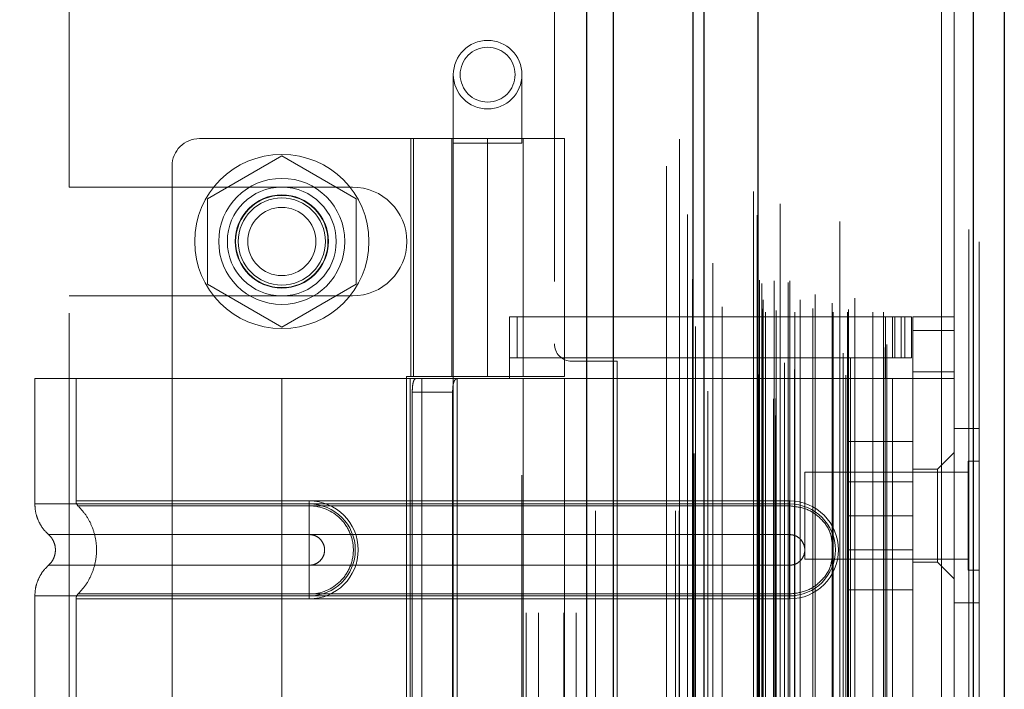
# Model space of a CAD drawing. Header units: inches. Extents: x 0.2 to 10.8, y 0.2 to 8.2.
# Tile 58 of 171: x 1.9582 to 2.0995, y 4.5157 to 4.6118. Entities that reach past the tile are written whole.
import ezdxf

# ---------------------------------------------------------------- set-up
doc = ezdxf.new("R2010")
doc.units = ezdxf.units.IN
doc.header["$MEASUREMENT"] = 0
doc.linetypes.add('HIDDEN', pattern=[0.075, 0.05, -0.025])
doc.layers.add('DIMENSIONS', color=140, linetype='Continuous')
doc.layers.add('SLD-0', color=179, linetype='Continuous')
doc.styles.add('SLDTEXTSTYLE0', font='TXT', dxfattribs={"width": 0.7})
doc.dimstyles.new('SLDDIMSTYLE0', dxfattribs={"dimtxt": 0.084961, "dimasz": 0.13, "dimexe": 0, "dimexo": 0.0625, "dimgap": 0.02124, "dimtad": 0, "dimtih": 1, "dimtoh": 1, "dimlfac": 20, "dimrnd": 1e-09, "dimzin": 12, "dimdsep": 46, "dimtxsty": 'SLDTEXTSTYLE0', "dimsah": 1, "dimcen": 0.09, "dimadec": 0, "dimazin": 3, "dimtfac": 1, "dimtofl": 0, "dimtmove": 0, "dimatfit": 3, "dimfxl": 0, "dimfrac": 2, "dimtolj": 1, "dimtzin": 12, "dimarcsym": 0})
doc.dimstyles.new('SLDDIMSTYLE1', dxfattribs={"dimtxt": 0.084961, "dimasz": 0.13, "dimexe": 0, "dimexo": 0.0625, "dimgap": 0.02124, "dimtad": 0, "dimtih": 1, "dimtoh": 1, "dimlfac": 20, "dimrnd": 1e-09, "dimzin": 12, "dimdsep": 46, "dimtxsty": 'SLDTEXTSTYLE0', "dimsah": 1, "dimcen": 0.09, "dimadec": 0, "dimazin": 3, "dimtfac": 1, "dimtmove": 0, "dimatfit": 0, "dimfxl": 0, "dimfrac": 2, "dimtolj": 1, "dimtzin": 12, "dimarcsym": 0})

# ---------------------------------------------------------------- blocks, each defined once
blk = doc.blocks.new('_D_11')
at = {"layer": 'DIMENSIONS'}
for p, q in [((1.91533, 4.61747), (0.7377, 4.61747)), ((0.8627, 4.61747), (0.8627, 4.41167)), ((0.70113, 4.25762), (0.6726, 4.25762)), ((0.6726, 4.25762), (0.6726, 4.12259)), ((1.02428, 4.25762), (1.05281, 4.25762)), ((1.05281, 4.25762), (1.05281, 4.12259)), ((0.6726, 4.12259), (0.70113, 4.12259)), ((1.05281, 4.12259), (1.02428, 4.12259)), ((0.8627, 3.82667), (0.8627, 4.10357)), ((1.91533, 3.82667), (0.7377, 3.82667))]:
    blk.add_line(p, q, dxfattribs=at)
for points in [[(0.8627, 4.61747), (0.8427, 4.48747), (0.8827, 4.48747)], [(0.8627, 3.82667), (0.8827, 3.95667), (0.8427, 3.95667)]]:
    blk.add_solid(points, dxfattribs=at)
at = {"layer": 'DIMENSIONS', "char_height": 0.083333, "attachment_point": 1, "style": 'SLDTEXTSTYLE0'}
for s, insert in [('15.82', (0.70113, 4.38406)), ('401.7', (0.70113, 4.23001))]:
    blk.add_mtext(s, dxfattribs=dict(at, insert=insert))
blk = doc.blocks.new('_D_12')
at = {"layer": 'DIMENSIONS'}
for p, q in [((0.8627, 4.95307), (0.8627, 5.20307)), ((1.9481, 4.95307), (0.7377, 4.95307)), ((0.70113, 4.79047), (0.6726, 4.79047)), ((0.6726, 4.79047), (0.6726, 4.65544)), ((1.02428, 4.79047), (1.05281, 4.79047)), ((1.05281, 4.79047), (1.05281, 4.65544)), ((0.6726, 4.65544), (0.70113, 4.65544)), ((1.05281, 4.65544), (1.02428, 4.65544)), ((1.91533, 4.61747), (0.7377, 4.61747)), ((0.8627, 4.61747), (0.8627, 4.36747))]:
    blk.add_line(p, q, dxfattribs=at)
for points in [[(0.8627, 4.95307), (0.8827, 5.08307), (0.8427, 5.08307)], [(0.8627, 4.61747), (0.8427, 4.48747), (0.8827, 4.48747)]]:
    blk.add_solid(points, dxfattribs=at)
at = {"layer": 'DIMENSIONS', "char_height": 0.083333, "attachment_point": 1, "style": 'SLDTEXTSTYLE0'}
for s, insert in [('6.71', (0.73647, 4.91691)), ('170.5', (0.70113, 4.76286))]:
    blk.add_mtext(s, dxfattribs=dict(at, insert=insert))

msp = doc.modelspace()

# ---------------------------------------------------------------- linework, layer by layer
at = {"layer": 'SLD-0', "linetype": 'Continuous', "lineweight": 25}
for p, q in [((2.0395805, 3.0413208), (2.0395805, 5.4088184)), ((2.0433989, 3.0413208), (2.0433989, 5.4081103)), ((2.0548445, 3.0413208), (2.0548445, 5.4027261)), ((2.0564261, 3.0413208), (2.0564261, 5.4025708)), ((2.064108, 5.3871566), (2.064108, 3.0569917)), ((2.0950205, 5.3817059), (2.0950205, 3.0624424)), ((2.0994828, 5.3799388), (2.0994828, 3.0642095))]:
    msp.add_line(p, q, dxfattribs=at)
at = {"layer": 'SLD-0', "linetype": 'HIDDEN', "lineweight": 18}
for p, q in [((2.0395805, 5.4088184), (2.0395805, 3.0413208)), ((2.0395805, 5.4088184), (2.0395805, 3.0413208)), ((2.0395805, 3.0413208), (2.0395805, 5.4088184)), ((2.0408533, 3.0413208), (2.0408533, 5.4081103)), ((2.0408533, 3.0413208), (2.0408533, 5.4081103)), ((2.0433989, 3.0413208), (2.0433989, 5.4081103)), ((2.0522989, 3.0413208), (2.0522989, 5.4027261)), ((2.0522989, 3.0413208), (2.0522989, 5.4027261)), ((2.0528261, 3.0413208), (2.0528261, 5.4025708)), ((2.0548445, 3.0413208), (2.0548445, 5.4027261)), ((2.054997, 3.0495095), (2.054997, 5.3946388)), ((2.0666433, 3.0549913), (2.0666433, 5.389157)), ((2.0666433, 3.0549913), (2.0666433, 5.389157)), ((2.0634828, 5.3871566), (2.0634828, 3.0569917)), ((2.0663881, 3.0573938), (2.0663881, 5.3867545)), ((2.0666939, 3.0574477), (2.0666939, 5.3867006)), ((2.0569502, 3.0584837), (2.0569502, 5.3856666)), ((2.0673305, 5.3853683), (2.0673305, 3.0587849)), ((2.0679259, 3.0580325), (2.0679259, 5.3861158)), ((2.0540326, 5.3838352), (2.0540326, 3.0603078)), ((2.0640466, 5.3837401), (2.0640466, 3.0604082)), ((2.0640627, 3.0602823), (2.0640627, 5.383866)), ((2.0643336, 3.0608605), (2.0643336, 5.3832878)), ((2.0643336, 3.0608605), (2.0643336, 5.3832878)), ((2.0693646, 3.0615775), (2.0693646, 5.3825742)), ((2.0758717, 5.3828237), (2.0758717, 3.0613276)), ((2.0767306, 3.0607707), (2.0767306, 5.3833776)), ((2.0679445, 3.0625608), (2.0679445, 5.3815875)), ((2.0774389, 3.0631951), (2.0774389, 5.3809352)), ((2.0943954, 5.3817059), (2.0943954, 3.0624424)), ((2.0943954, 3.0624424), (2.0943954, 5.3817059)), ((2.0950205, 3.0624424), (2.0950205, 5.3817059)), ((2.0763801, 3.0639521), (2.0763801, 5.3801961)), ((2.0823902, 3.0647336), (2.0823902, 5.3794147)), ((2.0958828, 5.3799388), (2.0958828, 3.0642095)), ((2.0590121, 3.0652472), (2.0590121, 5.3788999)), ((2.0826499, 3.065172), (2.0826499, 5.3789763)), ((2.0547352, 5.3745759), (2.0547352, 3.0695738)), ((2.0647361, 3.0703024), (2.0647361, 5.3738459)), ((2.0647361, 3.0703024), (2.0647361, 5.3738459)), ((2.065242, 3.0698024), (2.065242, 5.3743459)), ((2.065242, 3.0698024), (2.065242, 5.3743459)), ((2.0664861, 5.3743459), (2.0664861, 3.0698024)), ((2.0664861, 3.0698024), (2.0664861, 5.3743459)), ((2.0667361, 3.0700524), (2.0667361, 5.3740959)), ((2.0684861, 5.3740959), (2.0684861, 3.0700524)), ((2.0687361, 3.0698024), (2.0687361, 5.3743459)), ((2.0687361, 5.3743459), (2.0687361, 3.0698024)), ((2.06944, 3.0698024), (2.06944, 5.3743459)), ((2.0720192, 3.0703523), (2.0720192, 5.3738049)), ((2.0749424, 3.0698024), (2.0749424, 5.3743459)), ((2.0770094, 3.0698024), (2.0770094, 5.3743459)), ((2.0771367, 3.0701996), (2.0771367, 5.3739492)), ((2.0806303, 3.0698024), (2.0806303, 5.3743459)), ((2.0821499, 3.0698024), (2.0821499, 5.3743459)), ((2.0821499, 3.0698024), (2.0821499, 5.3743459)), ((2.0648828, 3.0715991), (2.0648828, 5.3725491)), ((2.0780454, 3.0718219), (2.0780454, 5.3723264)), ((2.0702146, 5.3715982), (2.0702146, 3.0725334)), ((2.0723476, 3.0723795), (2.0723476, 5.3717688)), ((2.0723476, 3.0723795), (2.0723476, 5.3717688)), ((2.0747812, 5.3711087), (2.0747812, 3.0730404)), ((2.0643656, 3.0744141), (2.0643656, 5.3697342)), ((2.0643656, 3.0744141), (2.0643656, 5.3697342)), ((2.0646939, 3.0739503), (2.0646939, 5.370198)), ((2.0646939, 3.0739503), (2.0646939, 5.370198)), ((2.0551702, 5.3677474), (2.0551702, 3.0764209)), ((2.0551702, 5.3677264), (2.0551702, 3.0764011)), ((2.0576504, 3.0768684), (2.0576504, 5.3672799)), ((2.0510261, 3.0907708), (2.0510261, 5.3533208)), ((2.0510261, 3.0907708), (2.0510261, 5.3533208)), ((2.0510261, 3.0907708), (2.0510261, 5.3533208)), ((2.0510261, 3.0907708), (2.0510261, 5.3533208)), ((2.0904828, 3.1135991), (2.0904828, 5.3305491)), ((2.0904828, 3.1135991), (2.0904828, 5.3305491)), ((2.0904828, 5.3305491), (2.0904828, 3.1135991)), ((2.0904828, 5.3305491), (2.0904828, 3.1135991)), ((2.0922828, 3.1135991), (2.0922828, 5.3305491)), ((2.0349261, 5.0742458), (2.0349261, 4.5652958)), ((1.9653261, 4.5877833), (1.9653261, 4.6174708)), ((2.0308761, 3.8266708), (2.0308761, 4.6174708)), ((2.0308761, 3.8266708), (2.0308761, 4.6174708)), ((2.0326761, 3.8266708), (2.0326761, 4.6174708)), ((2.0362761, 3.8266708), (2.0362761, 4.6174708)), ((2.0380761, 3.8266708), (2.0380761, 4.6174708)), ((2.0380761, 3.8266708), (2.0380761, 4.6174708)), ((2.0204324, 4.6039259), (2.0204324, 4.5940834)), ((2.0302749, 4.5940834), (2.0302749, 4.6039259)), ((2.0253537, 4.5947448), (1.9840151, 4.5947448)), ((2.0143301, 4.5947448), (2.0143301, 4.5605912)), ((2.0147057, 4.5605912), (2.0147057, 4.5947448)), ((2.0202356, 4.5947448), (2.0202356, 4.5605912)), ((2.02041, 4.5947448), (2.02041, 4.5605912)), ((2.0204324, 4.5940834), (2.0302749, 4.5940834)), ((2.0204324, 4.5940834), (2.0204324, 4.4464456)), ((2.0253537, 4.5947448), (2.0253537, 4.5605912)), ((2.0253537, 4.5947448), (2.0363773, 4.5947448)), ((2.0253537, 4.5605912), (2.0253537, 4.5947448)), ((2.0302749, 4.4464456), (2.0302749, 4.5940834)), ((2.0304718, 4.5605912), (2.0304718, 4.5947448)), ((2.0363773, 4.5605912), (2.0363773, 4.5947448)), ((1.9958261, 4.5922683), (1.9851761, 4.5861195)), ((2.0064761, 4.5861195), (1.9958261, 4.5922683)), ((1.9800781, 4.5908078), (1.9800781, 4.451044)), ((1.9653261, 4.5877833), (2.0059511, 4.5877833)), ((1.9851761, 4.5861195), (1.9851761, 4.573822)), ((2.0064761, 4.573822), (2.0064761, 4.5861195)), ((1.9851761, 4.573822), (1.9958261, 4.5676732)), ((1.9958261, 4.5676732), (2.0064761, 4.573822)), ((1.9653261, 4.4696833), (1.9653261, 4.5721583)), ((1.9653261, 4.5721583), (2.0059511, 4.5721583)), ((2.0285033, 4.5691542), (2.0824403, 4.5691542)), ((2.0285033, 4.560296), (2.0285033, 4.5691542)), ((2.0295791, 4.5632487), (2.0295791, 4.5691542)), ((2.0824403, 4.560296), (2.0824403, 4.5691542)), ((2.0824403, 4.5691542), (2.0834245, 4.5691542)), ((2.0834245, 4.5691542), (2.0834245, 4.5632487)), ((2.0834245, 4.5691542), (2.0851962, 4.5691542)), ((2.0837913, 4.5632487), (2.0837913, 4.5691542)), ((2.084684, 4.5632487), (2.084684, 4.5691542)), ((2.0851962, 4.5632487), (2.0851962, 4.5691542)), ((2.0851962, 4.5691542), (2.0861805, 4.5691542)), ((2.0851962, 4.5632487), (2.0851962, 4.5691542)), ((2.0861805, 4.5632487), (2.0861805, 4.5691542)), ((2.0922828, 4.5691542), (2.0863773, 4.5691542)), ((2.0863773, 4.5671857), (2.0863773, 4.5691542)), ((2.0922828, 4.5671857), (2.0863773, 4.5671857)), ((2.0863773, 4.5671857), (2.0863773, 4.5612802)), ((2.0922828, 4.5671857), (2.0863773, 4.5671857)), ((2.0285033, 4.5632487), (2.0824403, 4.5632487)), ((2.0439261, 4.5627958), (2.0374261, 4.5627958)), ((2.0439261, 4.4790458), (2.0439261, 4.5627958)), ((2.0834245, 4.5632487), (2.0824403, 4.5632487)), ((2.0851962, 4.5632487), (2.0834245, 4.5632487)), ((2.0861805, 4.5632487), (2.0851962, 4.5632487)), ((1.9958261, 4.560296), (1.9603931, 4.560296)), ((1.9603931, 4.560296), (1.9603931, 4.5422919)), ((1.9662986, 4.560296), (1.9662986, 4.5427183)), ((1.9958261, 4.560296), (1.9958261, 4.5422919)), ((2.0142181, 4.560296), (1.9958261, 4.560296)), ((1.9958261, 4.560296), (1.9958261, 4.5422919)), ((1.9958261, 4.560296), (1.9958261, 4.5427183)), ((1.9958261, 4.560296), (1.9958261, 4.5427183)), ((2.0137214, 4.5605912), (2.0253537, 4.5605912)), ((2.0137214, 4.5605912), (2.0137214, 4.4812605)), ((2.0142181, 4.560296), (2.0142181, 4.4815558)), ((2.0159053, 4.560296), (2.0142181, 4.560296)), ((2.0142181, 4.560296), (2.0142181, 4.4815558)), ((2.0159053, 4.560296), (2.0159053, 4.4815558)), ((2.0363773, 4.560296), (2.0159053, 4.560296)), ((2.020967, 4.560296), (2.020967, 4.4815558)), ((2.0363773, 4.5605912), (2.0253537, 4.5605912)), ((2.0304718, 4.4815558), (2.0304718, 4.560296)), ((2.0363773, 4.4815558), (2.0363773, 4.560296)), ((2.0363773, 4.560296), (2.0824403, 4.560296)), ((2.0363773, 4.560296), (2.0824403, 4.560296)), ((2.0834245, 4.560296), (2.0824403, 4.560296)), ((2.0834245, 4.560296), (2.0834245, 4.4815558)), ((2.0922828, 4.560296), (2.0834245, 4.560296)), ((2.0834245, 4.560296), (2.0834245, 4.4815558)), ((2.0863773, 4.560296), (2.0863773, 4.5612802)), ((2.0863773, 4.5612802), (2.0922828, 4.5612802)), ((2.0863773, 4.560296), (2.0863773, 4.4815558)), ((2.0145448, 4.5583275), (2.0145448, 4.4835243)), ((2.0145448, 4.5583275), (2.0203353, 4.5583275)), ((2.0203353, 4.5583275), (2.0203353, 4.4835243)), ((2.0958828, 4.5530991), (2.0922828, 4.5530991)), ((2.0863773, 4.5512408), (2.0771273, 4.5512408)), ((2.0771273, 4.5512408), (2.0771273, 4.5405908)), ((2.0922828, 4.549666), (2.0899206, 4.5473038)), ((2.0899206, 4.5473038), (2.0863773, 4.5473038)), ((2.0899206, 4.5406109), (2.0899206, 4.5473038)), ((2.0943203, 4.5484144), (2.0943203, 4.5406019)), ((2.0958828, 4.5484144), (2.0943203, 4.5484144)), ((2.0708828, 4.5468519), (2.0708828, 4.5406019)), ((2.0943203, 4.5468519), (2.0708828, 4.5468519)), ((2.0863773, 4.5454883), (2.0771273, 4.5454883)), ((1.9958261, 4.5427183), (1.9997631, 4.5427183)), ((2.0686608, 4.5427183), (1.9958261, 4.5427183)), ((1.9958261, 4.5422919), (1.9997631, 4.5422919)), ((2.0686608, 4.5422919), (1.9958261, 4.5422919)), ((1.9958261, 4.542016), (1.9997631, 4.542016)), ((2.0686608, 4.542016), (1.9958261, 4.542016)), ((1.9997631, 4.5427183), (1.9997631, 4.542016)), ((1.9997631, 4.5422919), (1.9997631, 4.537887)), ((2.0686608, 4.5427183), (2.0686608, 4.542016)), ((2.0686608, 4.5422919), (2.0686608, 4.537887)), ((2.0708828, 4.5406019), (2.0708828, 4.5343519)), ((2.0863773, 4.5405908), (2.0771273, 4.5405908)), ((2.0771273, 4.5405908), (2.0771273, 4.5299408)), ((2.0899206, 4.533918), (2.0899206, 4.5406109)), ((2.0943203, 4.5406019), (2.0943203, 4.5327894)), ((1.9958261, 4.537887), (1.9997631, 4.537887)), ((2.0686608, 4.537887), (1.9958261, 4.537887)), ((2.0771273, 4.5356933), (2.0863773, 4.5356933)), ((1.9997631, 4.5334923), (1.9958261, 4.5334923)), ((1.9958261, 4.5334923), (2.0686608, 4.5334923)), ((1.9997631, 4.5290874), (1.9997631, 4.5334923)), ((2.0686608, 4.5290874), (2.0686608, 4.5334923)), ((2.0708828, 4.5343519), (2.0943203, 4.5343519)), ((2.0863773, 4.533918), (2.0899206, 4.533918)), ((2.0899206, 4.533918), (2.0922828, 4.5315558)), ((2.0943203, 4.5327894), (2.0958828, 4.5327894)), ((1.9603931, 4.5290874), (1.9603931, 4.5127644)), ((1.9997631, 4.5293633), (1.9958261, 4.5293633)), ((1.9958261, 4.5293633), (2.0686608, 4.5293633)), ((1.9958261, 4.5290874), (1.9958261, 4.5127644)), ((1.9958261, 4.5290874), (1.9958261, 4.5127644)), ((1.9997631, 4.5290874), (1.9958261, 4.5290874)), ((1.9958261, 4.5290874), (2.0686608, 4.5290874)), ((1.9997631, 4.528661), (1.9997631, 4.5293633)), ((2.0686608, 4.528661), (2.0686608, 4.5293633)), ((2.0863773, 4.5299408), (2.0771273, 4.5299408)), ((1.9662986, 4.528661), (1.9662986, 4.5131908)), ((1.9958261, 4.528661), (1.9958261, 4.5131908)), ((1.9958261, 4.528661), (1.9958261, 4.5131908)), ((1.9997631, 4.528661), (1.9958261, 4.528661)), ((1.9958261, 4.528661), (2.0686608, 4.528661)), ((2.0922828, 4.5280991), (2.0958828, 4.5280991))]:
    msp.add_line(p, q, dxfattribs=at)
at = {"layer": 'SLD-0', "linetype": 'HIDDEN', "lineweight": 18, "flags": 128}
for points in [[(2.0528927, 5.3946731), (2.0528925, 4.2313371), (2.0528927, 3.049465)], [(2.0528927, 5.3946728), (2.0528925, 4.209895), (2.0528927, 3.0494733)], [(2.0540326, 5.3838485), (2.0540325, 4.2694836), (2.0540326, 3.060301)], [(2.0547352, 5.3745749), (2.0547348, 4.1977055), (2.0547352, 3.0695744)], [(2.0590048, 3.0705912), (2.0590049, 4.2127867), (2.0590048, 5.3735511)]]:
    msp.add_lwpolyline(points, dxfattribs=at)
at = {"layer": 'SLD-0', "linetype": 'HIDDEN', "lineweight": 18}
for centre, radius in [((2.0253537, 4.6039259), 0.0049213), ((2.0253537, 4.6039259), 0.003937), ((1.9958261, 4.5799708), 0.0125), ((1.9958261, 4.579981), 0.0090551), ((1.9958261, 4.5799708), 0.0078125), ((1.9958261, 4.579981), 0.0066929), ((1.9958261, 4.5799708), 0.006625), ((1.9958261, 4.5799708), 0.00625), ((1.9958261, 4.5799708), 0.0048975)]:
    msp.add_circle(centre, radius, dxfattribs=at)
for centre, radius, start, end in [((1.9840151, 4.5908078), 0.003937, 90, 180), ((2.0059511, 4.5799708), 0.0078125, 270, 90), ((2.0374261, 4.5652958), 0.0025, 180, 270), ((1.9997631, 4.5356897), 0.0070287, 270, 90), ((1.9997631, 4.5356897), 0.0066023, 270, 90), ((2.0686608, 4.5356897), 0.0070287, 270, 90), ((2.0686608, 4.5356897), 0.0066023, 270, 90)]:
    msp.add_arc(centre, radius, start, end, dxfattribs=at)
for points, knots in [([(2.0145448, 4.5583275), (2.0145448, 4.5585883), (2.0145546, 4.5588442), (2.0145963, 4.559322), (2.0146284, 4.5595408), (2.0147188, 4.5599039), (2.0147782, 4.5600501), (2.0149227, 4.560245), (2.0150092, 4.560296), (2.0151052, 4.560296)], [0, 0, 0, 0, 0.25, 0.25, 0.5, 0.5, 0.75, 0.75, 1, 1, 1, 1]), ([(2.021108, 4.560296), (2.0209606, 4.560296), (2.0208327, 4.5602505), (2.0206237, 4.5600617), (2.0205438, 4.5599181), (2.0204281, 4.5595554), (2.020391, 4.5593338), (2.0203451, 4.5588535), (2.0203353, 4.5585916), (2.0203353, 4.5583275)], [0, 0, 0, 0, 0.25, 0.25, 0.5, 0.5, 0.75, 0.75, 1, 1, 1, 1]), ([(1.960393, 4.5422919), (1.9604182, 4.5418796), (1.9604692, 4.5410457), (1.9608784, 4.5398487), (1.9615041, 4.5387497), (1.9620948, 4.5381595), (1.9623868, 4.5378678)], [0, 0, 0, 0, 0.24733805, 0.50013361, 0.7528697, 1, 1, 1, 1]), ([(1.9958261, 4.5422919), (1.993507, 4.5422919), (1.991188, 4.5422919), (1.9866389, 4.5422919), (1.984409, 4.5422919), (1.9801239, 4.5422919), (1.9780688, 4.5422919), (1.9742123, 4.5422919), (1.972411, 4.5422919), (1.9691313, 4.5422919), (1.967653, 4.5422919), (1.9650762, 4.5422919), (1.9639777, 4.5422919), (1.9622028, 4.5422919), (1.9615263, 4.5422919), (1.9606215, 4.5422919), (1.9603931, 4.5422919), (1.9603931, 4.5422919), (1.9606215, 4.5422919), (1.9615263, 4.5422919), (1.9622028, 4.5422919), (1.9639777, 4.5422919), (1.9650762, 4.5422919), (1.967653, 4.5422919), (1.9691313, 4.5422919), (1.972411, 4.5422919), (1.9742123, 4.5422919), (1.9780688, 4.5422919), (1.9801239, 4.5422919), (1.984409, 4.5422919), (1.9866389, 4.5422919), (1.991188, 4.5422919), (1.993507, 4.5422919), (1.9958261, 4.5422919)], [0, 0, 0, 0, 0.0625, 0.0625, 0.125, 0.125, 0.1875, 0.1875, 0.25, 0.25, 0.3125, 0.3125, 0.375, 0.375, 0.4375, 0.4375, 0.5, 0.5, 0.5625, 0.5625, 0.625, 0.625, 0.6875, 0.6875, 0.75, 0.75, 0.8125, 0.8125, 0.875, 0.875, 0.9375, 0.9375, 1, 1, 1, 1]), ([(1.9958261, 4.5427183), (1.9913152, 4.5427183), (1.9835928, 4.5427183), (1.9740393, 4.5427183), (1.9678357, 4.5427183), (1.9655299, 4.5427183), (1.9678357, 4.5427183), (1.9740393, 4.5427183), (1.9835928, 4.5427183), (1.9913152, 4.5427183), (1.9958261, 4.5427183)], [4.71239975, 4.71239975, 4.71239975, 4.71239975, 5.17054869, 5.49779793, 5.89049701, 6.2831961, 6.67589519, 7.06859428, 7.39584352, 7.85399245, 7.85399245, 7.85399245, 7.85399245]), ([(1.9662986, 4.5427229), (1.9663018, 4.5426575), (1.9663083, 4.5425255), (1.9663706, 4.5423356), (1.9664624, 4.5421581), (1.9665521, 4.5420609), (1.9665965, 4.5420128)], [0, 0, 0, 0, 0.24752411, 0.50000002, 0.75247592, 1, 1, 1, 1]), ([(1.9665327, 4.542075), (1.9669378, 4.5416383), (1.9677477, 4.5407652), (1.9685889, 4.5391758), (1.9691257, 4.537471), (1.9693102, 4.5356897), (1.9691257, 4.5339083), (1.9685889, 4.5322036), (1.9677477, 4.5306141), (1.9669378, 4.529741), (1.9665327, 4.5293043)], [0, 0, 0, 0, 0.12508578, 0.25012635, 0.37515545, 0.5, 0.62484455, 0.74987365, 0.87491422, 1, 1, 1, 1]), ([(1.9958261, 4.542016), (1.9919988, 4.5420161), (1.9881751, 4.5420161), (1.981104, 4.5420161), (1.9778606, 4.5420161), (1.9724515, 4.5420161), (1.9702829, 4.5420162), (1.9673554, 4.5420162), (1.9665935, 4.5420162), (1.9665943, 4.5420162), (1.9673544, 4.5420163), (1.9702835, 4.5420163), (1.9724506, 4.5420163), (1.9778607, 4.5420163), (1.9811037, 4.5420164), (1.988175, 4.5420164), (1.9919983, 4.5420164), (1.9958261, 4.5420164)], [0, 0, 0, 0, 0.125, 0.125, 0.25, 0.25, 0.375, 0.375, 0.5, 0.5, 0.625, 0.625, 0.75, 0.75, 0.875, 0.875, 1, 1, 1, 1]), ([(1.9958261, 4.5422919), (1.9958261, 4.5414633), (1.9958261, 4.5406351), (1.9958261, 4.5391225), (1.9958261, 4.5384389), (1.9958261, 4.537887)], [0, 0, 0, 0, 0.5, 0.5, 1, 1, 1, 1]), ([(1.9958261, 4.5422919), (1.9958261, 4.5414882), (1.9958261, 4.5398031), (1.9958261, 4.53842), (1.9958261, 4.5378865)], [0.052118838, 0.052118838, 0.052118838, 0.052118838, 0.500001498, 0.948006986, 0.948006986, 0.948006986, 0.948006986]), ([(1.9958261, 4.5293633), (1.9958261, 4.5310022), (1.9958261, 4.5356897), (1.9958261, 4.5403771), (1.9958261, 4.542016)], [0.027131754, 0.027131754, 0.027131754, 0.027131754, 0.5, 0.972868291, 0.972868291, 0.972868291, 0.972868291]), ([(1.9997631, 4.542016), (2.001426, 4.5420327), (2.0038846, 4.540983), (2.00576, 4.5381734), (2.0062543, 4.5356897), (2.00576, 4.5332059), (2.0038846, 4.5303964), (2.001426, 4.5293466), (1.9997631, 4.5293633)], [6.28318531, 6.28318531, 6.28318531, 6.28318531, 7.06858347, 7.46128255, 7.85398163, 8.24668072, 8.6393798, 9.42477796, 9.42477796, 9.42477796, 9.42477796]), ([(2.0747812, 4.5367252), (2.0747171, 4.5371963), (2.0745411, 4.5384908), (2.0732233, 4.5402626), (2.0711516, 4.5417321), (2.0694911, 4.5419214), (2.0686608, 4.542016)], [0, 0, 0, 0, 0.16020075, 0.44013383, 0.72006692, 1, 1, 1, 1]), ([(1.9623435, 4.5379062), (1.9624915, 4.5377587), (1.9627879, 4.5374633), (1.963099, 4.5369125), (1.9632993, 4.5363163), (1.9633691, 4.5356897), (1.9632993, 4.535063), (1.963099, 4.5344669), (1.9627879, 4.533916), (1.9624915, 4.5336206), (1.9623435, 4.5334731)], [0, 0, 0, 0, 0.12483242, 0.24993914, 0.37510573, 0.5, 0.62489427, 0.75006086, 0.87516758, 1, 1, 1, 1]), ([(1.9958261, 4.5378865), (1.9908639, 4.5378865), (1.9822164, 4.5378865), (1.9713428, 4.5378865), (1.9641502, 4.5378865), (1.9614733, 4.5378865), (1.9641502, 4.5378865), (1.9713428, 4.5378865), (1.9822164, 4.5378865), (1.9908639, 4.5378865), (1.9958261, 4.5378865)], [4.71241411, 4.71241411, 4.71241411, 4.71241411, 5.15721613, 5.48839216, 5.88580339, 6.28321463, 6.68062587, 7.0780371, 7.40921314, 7.85401516, 7.85401516, 7.85401516, 7.85401516]), ([(1.9997631, 4.537887), (2.0000508, 4.537887), (2.0003383, 4.5378298), (2.0008698, 4.5376097), (2.0011135, 4.5374468), (2.0015203, 4.53704), (2.0016831, 4.5367963), (2.0019033, 4.5362648), (2.0019605, 4.5359773), (2.0019605, 4.535402), (2.0019033, 4.5351145), (2.0016831, 4.534583), (2.0015203, 4.5343393), (2.0011135, 4.5339325), (2.0008698, 4.5337697), (2.0003383, 4.5335495), (2.0000508, 4.5334923), (1.9997631, 4.5334923)], [0, 0, 0, 0, 0.125, 0.125, 0.25, 0.25, 0.375, 0.375, 0.5, 0.5, 0.625, 0.625, 0.75, 0.75, 0.875, 0.875, 1, 1, 1, 1]), ([(2.0686608, 4.5334923), (2.0689484, 4.5334923), (2.0692359, 4.5335495), (2.0697674, 4.5337697), (2.0700111, 4.5339325), (2.0704179, 4.5343393), (2.0705808, 4.534583), (2.0708009, 4.5351145), (2.0708581, 4.535402), (2.0708581, 4.5359773), (2.0708009, 4.5362648), (2.0705808, 4.5367963), (2.0704179, 4.53704), (2.0700111, 4.5374468), (2.0697674, 4.5376097), (2.0692359, 4.5378298), (2.0689484, 4.537887), (2.0686608, 4.537887)], [0, 0, 0, 0, 0.125, 0.125, 0.25, 0.25, 0.375, 0.375, 0.5, 0.5, 0.625, 0.625, 0.75, 0.75, 0.875, 0.875, 1, 1, 1, 1]), ([(2.0686608, 4.5293633), (2.0694911, 4.529458), (2.0711516, 4.5296473), (2.0732233, 4.5311168), (2.0745411, 4.5328885), (2.0747171, 4.534183), (2.0747812, 4.5346542)], [0, 0, 0, 0, 0.27993308, 0.55986617, 0.83979925, 1, 1, 1, 1]), ([(1.9623868, 4.5335116), (1.9620948, 4.5332198), (1.9615041, 4.5326297), (1.9608784, 4.5315306), (1.9604692, 4.5303336), (1.9604182, 4.5294998), (1.960393, 4.5290874)], [0, 0, 0, 0, 0.24713031, 0.49986639, 0.75266195, 1, 1, 1, 1]), ([(1.9958261, 4.5334929), (1.9908639, 4.5334929), (1.9822164, 4.5334929), (1.9713428, 4.5334929), (1.9641502, 4.5334929), (1.9614733, 4.5334929), (1.9641502, 4.5334929), (1.9713428, 4.5334929), (1.9822164, 4.5334929), (1.9908639, 4.5334929), (1.9958261, 4.5334929)], [4.71236405, 4.71236405, 4.71236405, 4.71236405, 5.15716608, 5.48834211, 5.88575335, 6.2831646, 6.68057584, 7.07798708, 7.40916311, 7.85396503, 7.85396503, 7.85396503, 7.85396503]), ([(1.9958261, 4.5290874), (1.9958261, 4.5298911), (1.9958261, 4.5315763), (1.9958261, 4.5329593), (1.9958261, 4.5334929)], [0.052118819, 0.052118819, 0.052118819, 0.052118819, 0.500001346, 0.948007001, 0.948007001, 0.948007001, 0.948007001]), ([(1.9958261, 4.5290874), (1.9958261, 4.529916), (1.9958261, 4.5307442), (1.9958261, 4.5322568), (1.9958261, 4.5329404), (1.9958261, 4.5334923)], [0, 0, 0, 0, 0.5, 0.5, 1, 1, 1, 1]), ([(1.9958261, 4.5290874), (1.993507, 4.5290874), (1.991188, 4.5290874), (1.9866389, 4.5290874), (1.984409, 4.5290874), (1.9801239, 4.5290874), (1.9780688, 4.5290874), (1.9742123, 4.5290874), (1.972411, 4.5290874), (1.9691313, 4.5290874), (1.967653, 4.5290874), (1.9650762, 4.5290874), (1.9639777, 4.5290874), (1.9622028, 4.5290874), (1.9615263, 4.5290874), (1.9606215, 4.5290874), (1.9603931, 4.5290874), (1.9603931, 4.5290874), (1.9606215, 4.5290874), (1.9615263, 4.5290874), (1.9622028, 4.5290874), (1.9639777, 4.5290874), (1.9650762, 4.5290874), (1.967653, 4.5290874), (1.9691313, 4.5290874), (1.972411, 4.5290874), (1.9742123, 4.5290874), (1.9780688, 4.5290874), (1.9801239, 4.5290874), (1.984409, 4.5290874), (1.9866389, 4.5290874), (1.991188, 4.5290874), (1.993507, 4.5290874), (1.9958261, 4.5290874)], [0, 0, 0, 0, 0.0625, 0.0625, 0.125, 0.125, 0.1875, 0.1875, 0.25, 0.25, 0.3125, 0.3125, 0.375, 0.375, 0.4375, 0.4375, 0.5, 0.5, 0.5625, 0.5625, 0.625, 0.625, 0.6875, 0.6875, 0.75, 0.75, 0.8125, 0.8125, 0.875, 0.875, 0.9375, 0.9375, 1, 1, 1, 1]), ([(1.9665965, 4.5293665), (1.9665521, 4.5293184), (1.9664624, 4.5292213), (1.9663706, 4.5290437), (1.9663083, 4.5288538), (1.9663018, 4.5287218), (1.9662986, 4.5286564)], [0, 0, 0, 0, 0.247524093, 0.499999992, 0.752475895, 1, 1, 1, 1]), ([(1.9958261, 4.5293629), (1.9919983, 4.5293629), (1.988175, 4.5293629), (1.9811037, 4.529363), (1.9778607, 4.529363), (1.9724506, 4.529363), (1.9702835, 4.529363), (1.9673544, 4.5293631), (1.9665943, 4.5293631), (1.9665935, 4.5293631), (1.9673554, 4.5293631), (1.9702829, 4.5293632), (1.9724515, 4.5293632), (1.9778606, 4.5293632), (1.981104, 4.5293632), (1.9881751, 4.5293633), (1.9919988, 4.5293633), (1.9958261, 4.5293633)], [0, 0, 0, 0, 0.125, 0.125, 0.25, 0.25, 0.375, 0.375, 0.5, 0.5, 0.625, 0.625, 0.75, 0.75, 0.875, 0.875, 1, 1, 1, 1]), ([(1.9958261, 4.528661), (1.9913152, 4.528661), (1.9835928, 4.528661), (1.9740393, 4.528661), (1.9678357, 4.528661), (1.9655299, 4.528661), (1.9678357, 4.528661), (1.9740393, 4.528661), (1.9835928, 4.528661), (1.9913152, 4.528661), (1.9958261, 4.528661)], [4.71239001, 4.71239001, 4.71239001, 4.71239001, 5.17053895, 5.49778819, 5.89048727, 6.28318636, 6.67588545, 7.06858454, 7.39583378, 7.85398272, 7.85398272, 7.85398272, 7.85398272])]:
    msp.add_open_spline(points, degree=3, knots=knots, dxfattribs=at)
for points in [[(1.9958261, 4.5427183), (1.9958261, 4.5424577), (1.9958261, 4.5421987), (1.9958261, 4.542016)], [(1.9958261, 4.5427183), (1.9958261, 4.5424638), (1.9958261, 4.5421919), (1.9958261, 4.542016)], [(1.9958261, 4.5293633), (1.9958261, 4.5310088), (1.9958261, 4.5356897), (1.9958261, 4.5403705), (1.9958261, 4.542016)], [(1.9997631, 4.5356897), (1.9997631, 4.536865), (1.9997631, 4.5392106), (1.9997631, 4.5411931), (1.9997631, 4.542016)], [(2.0686608, 4.542016), (2.0686608, 4.5411931), (2.0686608, 4.5392106), (2.0686608, 4.536865), (2.0686608, 4.5356897)], [(1.9958261, 4.5356897), (1.9958261, 4.5365137), (1.9958261, 4.5373378), (1.9958261, 4.537887)], [(1.9958261, 4.5356897), (1.9958261, 4.5365138), (1.9958261, 4.537338), (1.9958261, 4.5378866)], [(1.9997631, 4.5356897), (1.9997631, 4.5365137), (1.9997631, 4.5373378), (1.9997631, 4.537887)], [(2.0686608, 4.537887), (2.0686608, 4.5373378), (2.0686608, 4.5365137), (2.0686608, 4.5356897)], [(1.9958261, 4.5334923), (1.9958261, 4.5340415), (1.9958261, 4.5348656), (1.9958261, 4.5356897)], [(1.9958261, 4.5334927), (1.9958261, 4.5340414), (1.9958261, 4.5348655), (1.9958261, 4.5356897)], [(1.9997631, 4.5334923), (1.9997631, 4.5340415), (1.9997631, 4.5348656), (1.9997631, 4.5356897)], [(1.9997631, 4.5293633), (1.9997631, 4.5301862), (1.9997631, 4.5321687), (1.9997631, 4.5345143), (1.9997631, 4.5356897)], [(2.0686608, 4.5356897), (2.0686608, 4.5345143), (2.0686608, 4.5321687), (2.0686608, 4.5301862), (2.0686608, 4.5293633)], [(2.0686608, 4.5356897), (2.0686608, 4.5348656), (2.0686608, 4.5340415), (2.0686608, 4.5334923)], [(1.9958261, 4.528661), (1.9958261, 4.5289156), (1.9958261, 4.5291874), (1.9958261, 4.5293633)], [(1.9958261, 4.528661), (1.9958261, 4.5289217), (1.9958261, 4.5291807), (1.9958261, 4.5293633)]]:
    msp.add_open_spline(points, degree=3, dxfattribs=at)

# ---------------------------------------------------------------- dimensions: what is measured, and where the dimension line sits
at = {"layer": 'DIMENSIONS'}
for base, p1, p2, dimstyle, picture, middle in [((0.8627028, 4.9530708), (1.9653261, 4.6174708), (1.9981011, 4.9530708), 'SLDDIMSTYLE1', '_D_12', (0.8627028, 4.7904717)), ((0.8627028, 4.6174708), (1.9653261, 3.8266708), (1.9653261, 4.6174708), 'SLDDIMSTYLE0', '_D_11', (0.8627028, 4.2576171))]:
    dim = msp.add_linear_dim(base=base, p1=p1, p2=p2, angle=90, dimstyle=dimstyle, dxfattribs=at)
    dim.commit()
    dim.dimension.update_dxf_attribs({"geometry": picture, "text_midpoint": middle, "dimtype": 160})

doc.saveas('drawing.dxf')
